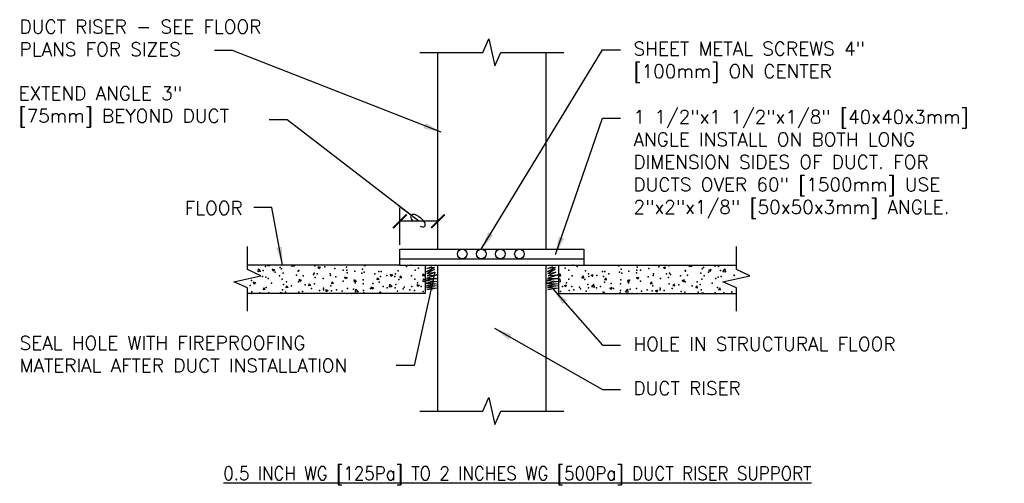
# Model space of a CAD drawing. Header units: inches. Extents: x 0.34 to 7.65, y 0.19 to 8.68.
# Tile 2 of 2: x 0.82 to 7.65, y 5.47 to 8.68. Entities that reach past the tile are written whole.
import ezdxf

# ---------------------------------------------------------------- set-up
doc = ezdxf.new("R2010")
doc.units = ezdxf.units.IN
doc.header["$MEASUREMENT"] = 0
doc.header["$PDSIZE"] = -1
doc.layers.get('Defpoints').update_dxf_attribs({"color": 2})
for name, color, linetype in [('M-DETL-DIMS', 2, 'Continuous'), ('M-DETL-HEVY', 5, 'Continuous'), ('M-DETL-MEDM', 4, 'Continuous'), ('M-DETL-PATT', 8, 'Continuous'), ('M-DETL-TEXT', 2, 'Continuous')]:
    doc.layers.add(name, color=color, linetype=linetype)
doc.styles.add('Romans', font='romans.shx')
doc.dimstyles.new('VA-Dims', dxfattribs={"dimtxt": 0.09375, "dimasz": 0.09375, "dimexe": 0.09375, "dimexo": 0.03125, "dimgap": 0.02, "dimtad": 1, "dimdec": 5, "dimzin": 0, "dimdsep": 46, "dimlunit": 4, "dimtxsty": 'Romans', "dimblk": 'ARCHTICK', "dimcen": 0.09375, "dimclrd": 256, "dimclre": 256, "dimclrt": 256, "dimadec": 0, "dimazin": 0, "dimtfac": 1, "dimtdec": 5, "dimtofl": 0, "dimtmove": 0, "dimatfit": 3, "dimfxl": 1, "dimfrac": 2, "dimtolj": 1, "dimtzin": 0, "dimlwd": -1, "dimlwe": -1, "dimarcsym": 0})
doc.dimstyles.new('VA-Lead', dxfattribs={"dimtxt": 0.09375, "dimasz": 0.125, "dimexe": 0.125, "dimexo": 0.03125, "dimgap": 0.02, "dimtad": 1, "dimdec": 5, "dimzin": 0, "dimdsep": 46, "dimlunit": 4, "dimtxsty": 'Romans', "dimcen": 0.125, "dimclrd": 256, "dimclre": 256, "dimclrt": 256, "dimadec": 0, "dimazin": 0, "dimtfac": 1, "dimtdec": 5, "dimtofl": 0, "dimtmove": 0, "dimatfit": 3, "dimfxl": 1, "dimfrac": 2, "dimtolj": 1, "dimtzin": 0, "dimlwd": -1, "dimlwe": -1, "dimarcsym": 0})
doc.dimstyles.new('VA-Loop', dxfattribs={"dimtxt": 0.09375, "dimasz": 0.18, "dimexe": 0.125, "dimexo": 0.0625, "dimgap": 0.09, "dimtad": 0, "dimtih": 1, "dimtoh": 1, "dimdec": 4, "dimzin": 0, "dimdsep": 46, "dimtxsty": 'Romans', "dimcen": 0.09, "dimclrd": 256, "dimclre": 256, "dimclrt": 256, "dimadec": 0, "dimazin": 0, "dimtfac": 1, "dimtdec": 4, "dimtofl": 0, "dimtmove": 0, "dimatfit": 3, "dimldrblk": 'dimloop1', "dimfxl": 1, "dimtolj": 1, "dimtzin": 0, "dimlwd": -1, "dimlwe": -1, "dimarcsym": 0})

# ---------------------------------------------------------------- blocks, each defined once
blk = doc.blocks.new('_ArchTick')
at = {"color": 0, "linetype": 'ByBlock', "const_width": 0.15}
blk.add_lwpolyline([(-0.5, -0.5), (0.5, 0.5)], dxfattribs=at)
blk = doc.blocks.new('*D4')
at = {"layer": 'Defpoints', "color": 0}
for p in [(3.4575, 7.2867), (3.4575, 7.0934), (3.7215, 7.0934)]:
    blk.add_point(p, dxfattribs=at)
at = {"layer": 'M-DETL-DIMS'}
for p, q in [((3.4575, 7.1247), (3.4575, 7.3804)), ((3.7215, 7.1247), (3.7215, 7.3804)), ((3.7215, 7.2867), (3.4575, 7.2867))]:
    blk.add_line(p, q, dxfattribs=at)
at = {"layer": 'M-DETL-DIMS', "xscale": 0.09375, "yscale": 0.09375, "zscale": 0.09375, "rotation": 180}
blk.add_blockref('_ArchTick', (3.4575, 7.2867), dxfattribs=at)
at = {"layer": 'M-DETL-DIMS', "xscale": 0.09375, "yscale": 0.09375, "zscale": 0.09375}
blk.add_blockref('_ArchTick', (3.7215, 7.2867), dxfattribs=at)
blk = doc.blocks.new('dimloop1')
blk.add_line((-0.383, 0), (-1, 0))
blk.add_lwpolyline([(0.15, -0.121, 0.038212), (0.207, -0.1, 0.102096), (0.278, -0.047, 0.184921), (0.296, 0, 0.184921), (0.278, 0.047, 0.102096), (0.207, 0.099, 0.060952), (0.115, 0.129, 0.047258), (-0.008, 0.14), (-0.078, 0.14, 0.047258), (-0.202, 0.129, 0.060952), (-0.294, 0.099, 0.102096), (-0.365, 0.047, 0.184921), (-0.383, 0, 0.184921), (-0.365, -0.047, 0.102096), (-0.294, -0.1, 0.060952), (-0.202, -0.129, 0.011023), (-0.173, -0.134, 0.047258)], format="xyb")

msp = doc.modelspace()

# ---------------------------------------------------------------- linework, layer by layer
at = {"layer": 'M-DETL-HEVY', "linetype": 'Continuous'}
for p, q in [((3.721492, 7.093444), (3.721492, 8.457444)), ((4.469492, 8.457444), (4.469492, 7.093444)), ((3.457492, 7.093444), (4.733492, 7.093444)), ((3.457492, 6.983444), (3.457492, 7.093444)), ((3.457492, 7.027444), (4.733492, 7.027444)), ((4.733492, 7.093444), (4.733492, 6.983444)), ((3.457492, 6.983444), (4.733492, 6.983444)), ((3.721492, 5.971444), (3.721492, 6.983444)), ((4.469492, 6.983444), (4.469492, 5.971444))]:
    msp.add_line(p, q, dxfattribs=at)
at = {"layer": 'M-DETL-MEDM', "linetype": 'Continuous'}
for p, q in [((3.457492, 6.983444), (2.401492, 6.983444)), ((3.633492, 6.983444), (3.633492, 6.785444)), ((4.557492, 6.983444), (4.557492, 6.785444)), ((4.733492, 6.983444), (5.789492, 6.983444)), ((3.633492, 6.785444), (2.401492, 6.785444)), ((4.557492, 6.785444), (5.789492, 6.785444))]:
    msp.add_line(p, q, dxfattribs=at)
for centre in [(3.890286, 7.060444), (4.022286, 7.060444), (4.154286, 7.060444), (4.286286, 7.060444)]:
    msp.add_circle(centre, 0.033, dxfattribs=at)
at = {"layer": 'M-DETL-MEDM', "color": 8, "linetype": 'Continuous'}
msp.add_point((2.42926, 6.877054), dxfattribs=at)
msp.add_point((2.42926, 6.877054), dxfattribs=at)
at = {"layer": 'M-DETL-PATT', "linetype": 'Continuous'}
for p, q in [((2.542649, 6.977664), (2.543715, 6.983444)), ((2.542649, 6.977664), (2.543715, 6.983444)), ((2.555806, 6.978815), (2.542656, 6.977664)), ((2.555806, 6.978815), (2.542656, 6.977664)), ((2.555806, 6.978815), (2.551921, 6.983444)), ((2.555806, 6.978815), (2.551921, 6.983444)), ((2.710219, 6.972801), (2.711457, 6.983444)), ((2.710219, 6.972801), (2.711457, 6.983444)), ((2.729792, 6.975838), (2.710226, 6.972803)), ((2.729792, 6.975838), (2.710226, 6.972803)), ((2.729792, 6.975838), (2.722494, 6.983444)), ((2.729792, 6.975838), (2.722494, 6.983444)), ((2.896375, 6.958346), (2.891915, 6.97164)), ((2.896375, 6.958346), (2.891915, 6.97164)), ((2.907326, 6.965728), (2.891922, 6.971641)), ((2.907326, 6.965728), (2.891922, 6.971641)), ((2.907326, 6.965728), (2.896382, 6.958346)), ((2.907326, 6.965728), (2.896382, 6.958346)), ((3.212544, 6.975965), (3.210034, 6.983444)), ((3.212544, 6.975965), (3.210034, 6.983444)), ((3.223494, 6.983347), (3.212551, 6.975966)), ((3.223494, 6.983347), (3.212551, 6.975966)), ((3.223494, 6.983347), (3.223241, 6.983444)), ((3.223494, 6.983347), (3.223241, 6.983444)), ((3.642021, 6.938578), (3.698739, 6.967245)), ((3.642021, 6.938578), (3.698739, 6.967245)), ((3.64457, 6.960237), (3.67962, 6.974252)), ((3.64457, 6.960237), (3.67962, 6.974252)), ((3.698739, 6.967245), (3.64457, 6.960237)), ((3.698739, 6.967245), (3.64457, 6.960237)), ((4.48025, 6.938578), (4.536967, 6.967245)), ((4.48025, 6.938578), (4.536967, 6.967245)), ((4.482799, 6.960237), (4.517849, 6.974252)), ((4.482799, 6.960237), (4.517849, 6.974252)), ((4.536967, 6.967245), (4.482799, 6.960237)), ((4.536967, 6.967245), (4.482799, 6.960237)), ((4.967489, 6.983347), (4.967742, 6.983444)), ((4.967489, 6.983347), (4.967742, 6.983444)), ((4.967489, 6.983347), (4.978433, 6.975966)), ((4.967489, 6.983347), (4.978433, 6.975966)), ((4.97844, 6.975965), (4.980949, 6.983444)), ((4.97844, 6.975965), (4.980949, 6.983444)), ((5.283658, 6.965728), (5.299062, 6.971641)), ((5.283658, 6.965728), (5.299062, 6.971641)), ((5.283658, 6.965728), (5.294601, 6.958346)), ((5.283658, 6.965728), (5.294601, 6.958346)), ((5.294608, 6.958346), (5.299069, 6.97164)), ((5.294608, 6.958346), (5.299069, 6.97164)), ((5.461191, 6.975838), (5.46849, 6.983444)), ((5.461191, 6.975838), (5.46849, 6.983444)), ((5.461191, 6.975838), (5.480758, 6.972803)), ((5.461191, 6.975838), (5.480758, 6.972803)), ((5.480765, 6.972801), (5.479527, 6.983444)), ((5.480765, 6.972801), (5.479527, 6.983444)), ((5.635178, 6.978815), (5.639062, 6.983444)), ((5.635178, 6.978815), (5.639062, 6.983444)), ((5.635178, 6.978815), (5.648328, 6.977664)), ((5.635178, 6.978815), (5.648328, 6.977664)), ((5.648335, 6.977664), (5.647268, 6.983444)), ((5.648335, 6.977664), (5.647268, 6.983444)), ((2.475426, 6.936387), (2.477856, 6.95728)), ((2.475426, 6.936387), (2.477856, 6.95728)), ((2.494999, 6.939423), (2.475433, 6.936389)), ((2.494999, 6.939423), (2.475433, 6.936389)), ((2.494999, 6.939423), (2.477863, 6.957282)), ((2.494999, 6.939423), (2.477863, 6.957282)), ((2.580207, 6.940726), (2.575746, 6.954021)), ((2.580207, 6.940726), (2.575746, 6.954021)), ((2.591157, 6.948108), (2.575753, 6.954021)), ((2.591157, 6.948108), (2.575753, 6.954021)), ((2.591157, 6.948108), (2.580214, 6.940727)), ((2.591157, 6.948108), (2.580214, 6.940727)), ((3.081224, 6.887389), (3.076764, 6.900683)), ((3.081224, 6.887389), (3.076764, 6.900683)), ((3.092175, 6.894771), (3.076771, 6.900684)), ((3.092175, 6.894771), (3.076771, 6.900684)), ((3.092175, 6.894771), (3.081231, 6.887389)), ((3.092175, 6.894771), (3.081231, 6.887389)), ((3.30111, 6.881209), (3.303654, 6.895)), ((3.30111, 6.881209), (3.303654, 6.895)), ((3.314267, 6.88236), (3.303661, 6.895)), ((3.314267, 6.88236), (3.303661, 6.895)), ((3.397393, 6.905009), (3.392932, 6.918303)), ((3.397393, 6.905009), (3.392932, 6.918303)), ((3.408343, 6.91239), (3.392939, 6.918303)), ((3.408343, 6.91239), (3.392939, 6.918303)), ((3.408343, 6.91239), (3.3974, 6.905009)), ((3.408343, 6.91239), (3.3974, 6.905009)), ((3.458907, 6.895015), (3.461451, 6.908805)), ((3.458907, 6.895015), (3.461451, 6.908805)), ((3.472064, 6.896165), (3.458914, 6.895015)), ((3.472064, 6.896165), (3.458914, 6.895015)), ((3.472064, 6.896165), (3.461458, 6.908805)), ((3.472064, 6.896165), (3.461458, 6.908805)), ((3.616704, 6.908821), (3.619248, 6.922611)), ((3.616704, 6.908821), (3.619248, 6.922611)), ((3.629861, 6.909971), (3.616711, 6.908821)), ((3.629861, 6.909971), (3.616711, 6.908821)), ((3.629861, 6.909971), (3.619255, 6.922611)), ((3.629861, 6.909971), (3.619255, 6.922611)), ((3.71467, 6.891438), (3.63756, 6.876786)), ((3.71467, 6.891438), (3.63756, 6.876786)), ((3.642021, 6.938578), (3.696827, 6.951956)), ((3.642021, 6.938578), (3.696827, 6.951956)), ((3.713396, 6.916919), (3.642021, 6.890801)), ((3.713396, 6.916919), (3.642021, 6.890801)), ((3.642021, 6.890801), (3.71467, 6.891438)), ((3.642021, 6.890801), (3.71467, 6.891438)), ((3.696827, 6.951956), (3.645845, 6.925838)), ((3.696827, 6.951956), (3.645845, 6.925838)), ((3.645845, 6.925838), (3.700013, 6.934119)), ((3.645845, 6.925838), (3.700013, 6.934119)), ((3.700013, 6.934119), (3.647757, 6.909912)), ((3.700013, 6.934119), (3.647757, 6.909912)), ((3.647757, 6.909912), (3.713396, 6.916919)), ((3.647757, 6.909912), (3.713396, 6.916919)), ((4.552899, 6.891438), (4.475789, 6.876786)), ((4.552899, 6.891438), (4.475789, 6.876786)), ((4.48025, 6.938578), (4.535055, 6.951956)), ((4.48025, 6.938578), (4.535055, 6.951956)), ((4.551624, 6.916919), (4.48025, 6.890801)), ((4.551624, 6.916919), (4.48025, 6.890801)), ((4.48025, 6.890801), (4.552899, 6.891438)), ((4.48025, 6.890801), (4.552899, 6.891438)), ((4.535055, 6.951956), (4.484074, 6.925838)), ((4.535055, 6.951956), (4.484074, 6.925838)), ((4.484074, 6.925838), (4.538242, 6.934119)), ((4.484074, 6.925838), (4.538242, 6.934119)), ((4.538242, 6.934119), (4.485985, 6.909912)), ((4.538242, 6.934119), (4.485985, 6.909912)), ((4.485985, 6.909912), (4.551624, 6.916919)), ((4.485985, 6.909912), (4.551624, 6.916919)), ((4.561122, 6.909971), (4.571728, 6.922611)), ((4.561122, 6.909971), (4.571728, 6.922611)), ((4.561122, 6.909971), (4.574272, 6.908821)), ((4.561122, 6.909971), (4.574272, 6.908821)), ((4.574279, 6.908821), (4.571735, 6.922611)), ((4.574279, 6.908821), (4.571735, 6.922611)), ((4.71892, 6.896165), (4.729526, 6.908805)), ((4.71892, 6.896165), (4.729526, 6.908805)), ((4.71892, 6.896165), (4.732069, 6.895015)), ((4.71892, 6.896165), (4.732069, 6.895015)), ((4.732076, 6.895015), (4.729533, 6.908805)), ((4.732076, 6.895015), (4.729533, 6.908805)), ((4.78264, 6.91239), (4.798044, 6.918303)), ((4.78264, 6.91239), (4.798044, 6.918303)), ((4.78264, 6.91239), (4.793584, 6.905009)), ((4.78264, 6.91239), (4.793584, 6.905009)), ((4.793591, 6.905009), (4.798051, 6.918303)), ((4.793591, 6.905009), (4.798051, 6.918303)), ((4.876717, 6.88236), (4.887323, 6.895)), ((4.876717, 6.88236), (4.887323, 6.895)), ((4.889874, 6.881209), (4.88733, 6.895)), ((4.889874, 6.881209), (4.88733, 6.895)), ((5.098809, 6.894771), (5.114213, 6.900684)), ((5.098809, 6.894771), (5.114213, 6.900684)), ((5.098809, 6.894771), (5.109752, 6.887389)), ((5.098809, 6.894771), (5.109752, 6.887389)), ((5.109759, 6.887389), (5.11422, 6.900683)), ((5.109759, 6.887389), (5.11422, 6.900683)), ((5.599826, 6.948108), (5.61523, 6.954021)), ((5.599826, 6.948108), (5.61523, 6.954021)), ((5.599826, 6.948108), (5.61077, 6.940727)), ((5.599826, 6.948108), (5.61077, 6.940727)), ((5.610777, 6.940726), (5.615237, 6.954021)), ((5.610777, 6.940726), (5.615237, 6.954021)), ((5.695985, 6.939423), (5.71312, 6.957282)), ((5.695985, 6.939423), (5.71312, 6.957282)), ((5.695985, 6.939423), (5.715551, 6.936389)), ((5.695985, 6.939423), (5.715551, 6.936389)), ((5.715558, 6.936387), (5.713127, 6.95728)), ((5.715558, 6.936387), (5.713127, 6.95728)), ((2.448887, 6.85215), (2.444427, 6.865444)), ((2.448887, 6.85215), (2.444427, 6.865444)), ((2.459838, 6.859532), (2.444434, 6.865445)), ((2.459838, 6.859532), (2.444434, 6.865445)), ((2.459838, 6.859532), (2.448894, 6.852151)), ((2.459838, 6.859532), (2.448894, 6.852151)), ((2.512124, 6.812181), (2.514668, 6.825972)), ((2.512124, 6.812181), (2.514668, 6.825972)), ((2.52528, 6.813333), (2.514674, 6.825972)), ((2.52528, 6.813333), (2.514674, 6.825972)), ((2.669921, 6.825987), (2.672465, 6.839777)), ((2.669921, 6.825987), (2.672465, 6.839777)), ((2.683078, 6.827138), (2.669928, 6.825988)), ((2.683078, 6.827138), (2.669928, 6.825988)), ((2.683078, 6.827138), (2.672472, 6.839778)), ((2.683078, 6.827138), (2.672472, 6.839778)), ((2.765056, 6.86977), (2.760595, 6.883064)), ((2.765056, 6.86977), (2.760595, 6.883064)), ((2.776006, 6.877152), (2.760602, 6.883065)), ((2.776006, 6.877152), (2.760602, 6.883065)), ((2.776006, 6.877152), (2.765063, 6.86977)), ((2.776006, 6.877152), (2.765063, 6.86977)), ((2.827718, 6.839793), (2.830262, 6.853583)), ((2.827718, 6.839793), (2.830262, 6.853583)), ((2.840875, 6.840944), (2.827725, 6.839793)), ((2.840875, 6.840944), (2.827725, 6.839793)), ((2.840875, 6.840944), (2.830269, 6.853583)), ((2.840875, 6.840944), (2.830269, 6.853583)), ((2.985515, 6.853598), (2.988059, 6.867388)), ((2.985515, 6.853598), (2.988059, 6.867388)), ((2.998672, 6.854749), (2.985522, 6.853599)), ((2.998672, 6.854749), (2.985522, 6.853599)), ((2.998672, 6.854749), (2.988066, 6.867389)), ((2.998672, 6.854749), (2.988066, 6.867389)), ((3.143313, 6.867404), (3.145856, 6.881194)), ((3.143313, 6.867404), (3.145856, 6.881194)), ((3.156469, 6.868555), (3.14332, 6.867404)), ((3.156469, 6.868555), (3.14332, 6.867404)), ((3.156469, 6.868555), (3.145863, 6.881194)), ((3.156469, 6.868555), (3.145863, 6.881194)), ((3.266073, 6.816432), (3.261613, 6.829727)), ((3.266073, 6.816432), (3.261613, 6.829727)), ((3.277024, 6.823814), (3.26162, 6.829727)), ((3.277024, 6.823814), (3.26162, 6.829727)), ((3.277024, 6.823814), (3.26608, 6.816433)), ((3.277024, 6.823814), (3.26608, 6.816433)), ((3.314267, 6.88236), (3.301117, 6.88121)), ((3.314267, 6.88236), (3.301117, 6.88121)), ((3.385431, 6.831324), (3.387861, 6.852217)), ((3.385431, 6.831324), (3.387861, 6.852217)), ((3.405004, 6.83436), (3.385438, 6.831325)), ((3.405004, 6.83436), (3.385438, 6.831325)), ((3.405004, 6.83436), (3.387868, 6.852219)), ((3.405004, 6.83436), (3.387868, 6.852219)), ((3.582242, 6.834052), (3.577781, 6.847346)), ((3.582242, 6.834052), (3.577781, 6.847346)), ((3.593192, 6.841433), (3.577788, 6.847346)), ((3.593192, 6.841433), (3.577788, 6.847346)), ((3.593192, 6.841433), (3.582249, 6.834052)), ((3.593192, 6.841433), (3.582249, 6.834052)), ((3.620224, 6.867738), (3.622654, 6.888632)), ((3.620224, 6.867738), (3.622654, 6.888632)), ((3.633492, 6.869796), (3.620231, 6.86774)), ((3.633492, 6.869796), (3.620231, 6.86774)), ((3.633492, 6.877345), (3.622661, 6.888633)), ((3.633492, 6.877345), (3.622661, 6.888633)), ((3.63756, 6.876786), (3.719263, 6.869796)), ((3.63756, 6.876786), (3.719263, 6.869796)), ((3.719263, 6.869796), (3.638198, 6.858949)), ((3.719263, 6.869796), (3.638198, 6.858949)), ((3.638198, 6.858949), (3.712121, 6.853216)), ((3.638198, 6.858949), (3.712121, 6.853216)), ((3.712121, 6.853216), (3.642021, 6.841113)), ((3.712121, 6.853216), (3.642021, 6.841113)), ((3.642021, 6.841113), (3.712759, 6.838564)), ((3.642021, 6.841113), (3.712759, 6.838564)), ((3.712759, 6.838564), (3.642021, 6.827735)), ((3.712759, 6.838564), (3.642021, 6.827735)), ((3.642021, 6.827735), (3.715945, 6.823913)), ((3.642021, 6.827735), (3.715945, 6.823913)), ((3.715945, 6.823913), (3.643933, 6.812446)), ((3.715945, 6.823913), (3.643933, 6.812446)), ((4.475789, 6.876786), (4.557492, 6.869796)), ((4.475789, 6.876786), (4.557492, 6.869796)), ((4.557492, 6.869796), (4.476426, 6.858949)), ((4.557492, 6.869796), (4.476426, 6.858949)), ((4.476426, 6.858949), (4.55035, 6.853216)), ((4.476426, 6.858949), (4.55035, 6.853216)), ((4.55035, 6.853216), (4.48025, 6.841113)), ((4.55035, 6.853216), (4.48025, 6.841113)), ((4.48025, 6.841113), (4.550987, 6.838564)), ((4.48025, 6.841113), (4.550987, 6.838564)), ((4.550987, 6.838564), (4.48025, 6.827735)), ((4.550987, 6.838564), (4.48025, 6.827735)), ((4.48025, 6.827735), (4.554174, 6.823913)), ((4.48025, 6.827735), (4.554174, 6.823913)), ((4.554174, 6.823913), (4.482162, 6.812446)), ((4.554174, 6.823913), (4.482162, 6.812446)), ((4.557492, 6.877345), (4.568322, 6.888633)), ((4.557492, 6.877345), (4.568322, 6.888633)), ((4.557492, 6.869796), (4.570753, 6.86774)), ((4.557492, 6.869796), (4.570753, 6.86774)), ((4.57076, 6.867738), (4.568329, 6.888632)), ((4.57076, 6.867738), (4.568329, 6.888632)), ((4.597791, 6.841433), (4.613196, 6.847346)), ((4.597791, 6.841433), (4.613196, 6.847346)), ((4.597791, 6.841433), (4.608735, 6.834052)), ((4.597791, 6.841433), (4.608735, 6.834052)), ((4.608742, 6.834052), (4.613202, 6.847346)), ((4.608742, 6.834052), (4.613202, 6.847346)), ((4.78598, 6.83436), (4.803115, 6.852219)), ((4.78598, 6.83436), (4.803115, 6.852219)), ((4.78598, 6.83436), (4.805546, 6.831325)), ((4.78598, 6.83436), (4.805546, 6.831325)), ((4.805553, 6.831324), (4.803122, 6.852217)), ((4.805553, 6.831324), (4.803122, 6.852217)), ((4.876717, 6.88236), (4.889867, 6.88121)), ((4.876717, 6.88236), (4.889867, 6.88121)), ((4.91396, 6.823814), (4.929364, 6.829727)), ((4.91396, 6.823814), (4.929364, 6.829727)), ((4.91396, 6.823814), (4.924903, 6.816433)), ((4.91396, 6.823814), (4.924903, 6.816433)), ((4.92491, 6.816432), (4.929371, 6.829727)), ((4.92491, 6.816432), (4.929371, 6.829727)), ((5.034514, 6.868555), (5.04512, 6.881194)), ((5.034514, 6.868555), (5.04512, 6.881194)), ((5.034514, 6.868555), (5.047664, 6.867404)), ((5.034514, 6.868555), (5.047664, 6.867404)), ((5.047671, 6.867404), (5.045127, 6.881194)), ((5.047671, 6.867404), (5.045127, 6.881194)), ((5.192311, 6.854749), (5.202917, 6.867389)), ((5.192311, 6.854749), (5.202917, 6.867389)), ((5.192311, 6.854749), (5.205461, 6.853599)), ((5.192311, 6.854749), (5.205461, 6.853599)), ((5.205468, 6.853598), (5.202924, 6.867388)), ((5.205468, 6.853598), (5.202924, 6.867388)), ((5.350109, 6.840944), (5.360715, 6.853583)), ((5.350109, 6.840944), (5.360715, 6.853583)), ((5.350109, 6.840944), (5.363258, 6.839793)), ((5.350109, 6.840944), (5.363258, 6.839793)), ((5.363265, 6.839793), (5.360721, 6.853583)), ((5.363265, 6.839793), (5.360721, 6.853583)), ((5.414977, 6.877152), (5.430381, 6.883065)), ((5.414977, 6.877152), (5.430381, 6.883065)), ((5.414977, 6.877152), (5.425921, 6.86977)), ((5.414977, 6.877152), (5.425921, 6.86977)), ((5.425928, 6.86977), (5.430388, 6.883064)), ((5.425928, 6.86977), (5.430388, 6.883064)), ((5.507906, 6.827138), (5.518512, 6.839778)), ((5.507906, 6.827138), (5.518512, 6.839778)), ((5.507906, 6.827138), (5.521056, 6.825988)), ((5.507906, 6.827138), (5.521056, 6.825988)), ((5.521063, 6.825987), (5.518519, 6.839777)), ((5.521063, 6.825987), (5.518519, 6.839777)), ((5.665703, 6.813333), (5.676309, 6.825972)), ((5.665703, 6.813333), (5.676309, 6.825972)), ((5.67886, 6.812181), (5.676316, 6.825972)), ((5.67886, 6.812181), (5.676316, 6.825972)), ((2.52528, 6.813333), (2.512131, 6.812182)), ((2.52528, 6.813333), (2.512131, 6.812182)), ((2.63231, 6.785444), (2.629276, 6.794488)), ((2.63231, 6.785444), (2.629276, 6.794488)), ((2.644687, 6.788575), (2.629282, 6.794488)), ((2.644687, 6.788575), (2.629282, 6.794488)), ((2.644687, 6.788575), (2.640044, 6.785444)), ((2.644687, 6.788575), (2.640044, 6.785444)), ((2.949905, 6.798813), (2.945444, 6.812107)), ((2.949905, 6.798813), (2.945444, 6.812107)), ((2.960855, 6.806195), (2.945451, 6.812108)), ((2.960855, 6.806195), (2.945451, 6.812108)), ((2.960855, 6.806195), (2.949912, 6.798813)), ((2.960855, 6.806195), (2.949912, 6.798813)), ((3.150638, 6.79491), (3.153068, 6.815803)), ((3.150638, 6.79491), (3.153068, 6.815803)), ((3.170211, 6.797946), (3.150645, 6.794911)), ((3.170211, 6.797946), (3.150645, 6.794911)), ((3.170211, 6.797946), (3.153075, 6.815805)), ((3.170211, 6.797946), (3.153075, 6.815805)), ((5.020773, 6.797946), (5.037908, 6.815805)), ((5.020773, 6.797946), (5.037908, 6.815805)), ((5.020773, 6.797946), (5.040339, 6.794911)), ((5.020773, 6.797946), (5.040339, 6.794911)), ((5.040346, 6.79491), (5.037915, 6.815803)), ((5.040346, 6.79491), (5.037915, 6.815803)), ((5.230128, 6.806195), (5.245532, 6.812108)), ((5.230128, 6.806195), (5.245532, 6.812108)), ((5.230128, 6.806195), (5.241072, 6.798813)), ((5.230128, 6.806195), (5.241072, 6.798813)), ((5.241079, 6.798813), (5.245539, 6.812107)), ((5.241079, 6.798813), (5.245539, 6.812107)), ((5.546297, 6.788575), (5.561701, 6.794488)), ((5.546297, 6.788575), (5.561701, 6.794488)), ((5.546297, 6.788575), (5.550939, 6.785444)), ((5.546297, 6.788575), (5.550939, 6.785444)), ((5.558673, 6.785444), (5.561708, 6.794488)), ((5.558673, 6.785444), (5.561708, 6.794488)), ((5.665703, 6.813333), (5.678853, 6.812182)), ((5.665703, 6.813333), (5.678853, 6.812182))]:
    msp.add_line(p, q, dxfattribs=at)
for p in [(2.525883, 6.97351), (2.525883, 6.97351), (2.628422, 6.967049), (2.628422, 6.967049), (2.868183, 6.977571), (2.868183, 6.977571), (2.937739, 6.971307), (2.937739, 6.971307), (3.007124, 6.959279), (3.007124, 6.959279), (3.088773, 6.968693), (3.088773, 6.968693), (3.503922, 6.973026), (3.503922, 6.973026), (3.535566, 6.981776), (3.535566, 6.981776), (3.587243, 6.962056), (3.587243, 6.962056), (4.60374, 6.962056), (4.60374, 6.962056), (4.655417, 6.981776), (4.655417, 6.981776), (4.687061, 6.973026), (4.687061, 6.973026), (5.10221, 6.968693), (5.10221, 6.968693), (5.18386, 6.959279), (5.18386, 6.959279), (5.253245, 6.971307), (5.253245, 6.971307), (5.322801, 6.977571), (5.322801, 6.977571), (5.562562, 6.967049), (5.562562, 6.967049), (5.665101, 6.97351), (5.665101, 6.97351), (2.50615, 6.903791), (2.50615, 6.903791), (2.510325, 6.945533), (2.510325, 6.945533), (2.528558, 6.900274), (2.528558, 6.900274), (2.593646, 6.934564), (2.593646, 6.934564), (2.623591, 6.908753), (2.623591, 6.908753), (2.638839, 6.95802), (2.638839, 6.95802), (2.648721, 6.927313), (2.648721, 6.927313), (2.741032, 6.913716), (2.741032, 6.913716), (2.753104, 6.941525), (2.753104, 6.941525), (2.756722, 6.945026), (2.756722, 6.945026), (2.787662, 6.909021), (2.787662, 6.909021), (2.858473, 6.918678), (2.858473, 6.918678), (2.864227, 6.927441), (2.864227, 6.927441), (2.870983, 6.898052), (2.870983, 6.898052), (2.885023, 6.923002), (2.885023, 6.923002), (2.975914, 6.92364), (2.975914, 6.92364), (2.977183, 6.911951), (2.977183, 6.911951), (3.013324, 6.900979), (3.013324, 6.900979), (3.06604, 6.949284), (3.06604, 6.949284), (3.090445, 6.94831), (3.090445, 6.94831), (3.091448, 6.895456), (3.091448, 6.895456), (3.093355, 6.928602), (3.093355, 6.928602), (3.14552, 6.941059), (3.14552, 6.941059), (3.194341, 6.927261), (3.194341, 6.927261), (3.199897, 6.954609), (3.199897, 6.954609), (3.210796, 6.933564), (3.210796, 6.933564), (3.284461, 6.922767), (3.284461, 6.922767), (3.312853, 6.939118), (3.312853, 6.939118), (3.322642, 6.905238), (3.322642, 6.905238), (3.328237, 6.938526), (3.328237, 6.938526), (3.367782, 6.911798), (3.367782, 6.911798), (3.422856, 6.904547), (3.422856, 6.904547), (3.427118, 6.922623), (3.427118, 6.922623), (3.445678, 6.943488), (3.445678, 6.943488), (3.538241, 6.908539), (3.538241, 6.908539), (3.563118, 6.94845), (3.563118, 6.94845), (4.627865, 6.94845), (4.627865, 6.94845), (4.652742, 6.908539), (4.652742, 6.908539), (4.745306, 6.943488), (4.745306, 6.943488), (4.763866, 6.922623), (4.763866, 6.922623), (4.768127, 6.904547), (4.768127, 6.904547), (4.823202, 6.911798), (4.823202, 6.911798), (4.862747, 6.938526), (4.862747, 6.938526), (4.868342, 6.905238), (4.868342, 6.905238), (4.878131, 6.939118), (4.878131, 6.939118), (4.906523, 6.922767), (4.906523, 6.922767), (4.980188, 6.933564), (4.980188, 6.933564), (4.991087, 6.954609), (4.991087, 6.954609), (4.996643, 6.927261), (4.996643, 6.927261), (5.045464, 6.941059), (5.045464, 6.941059), (5.097629, 6.928602), (5.097629, 6.928602), (5.099535, 6.895456), (5.099535, 6.895456), (5.100539, 6.94831), (5.100539, 6.94831), (5.124944, 6.949284), (5.124944, 6.949284), (5.177659, 6.900979), (5.177659, 6.900979), (5.2138, 6.911951), (5.2138, 6.911951), (5.21507, 6.92364), (5.21507, 6.92364), (5.30596, 6.923002), (5.30596, 6.923002), (5.32, 6.898052), (5.32, 6.898052), (5.326756, 6.927441), (5.326756, 6.927441), (5.332511, 6.918678), (5.332511, 6.918678), (5.403321, 6.909021), (5.403321, 6.909021), (5.434261, 6.945026), (5.434261, 6.945026), (5.43788, 6.941525), (5.43788, 6.941525), (5.449952, 6.913716), (5.449952, 6.913716), (5.542262, 6.927313), (5.542262, 6.927313), (5.552145, 6.95802), (5.552145, 6.95802), (5.567392, 6.908753), (5.567392, 6.908753), (5.597337, 6.934564), (5.597337, 6.934564), (5.662426, 6.900274), (5.662426, 6.900274), (5.680658, 6.945533), (5.680658, 6.945533), (5.684833, 6.903791), (5.684833, 6.903791), (5.773549, 6.914358), (5.773549, 6.914358), (5.774883, 6.912081), (5.774883, 6.912081), (2.420109, 6.841121), (2.420109, 6.841121), (2.531233, 6.827037), (2.531233, 6.827037), (2.544401, 6.890058), (2.544401, 6.890058), (2.568201, 6.858762), (2.568201, 6.858762), (2.641514, 6.884783), (2.641514, 6.884783), (2.651522, 6.847793), (2.651522, 6.847793), (2.672702, 6.868035), (2.672702, 6.868035), (2.706596, 6.840542), (2.706596, 6.840542), (2.755779, 6.868288), (2.755779, 6.868288), (2.801003, 6.846012), (2.801003, 6.846012), (2.866902, 6.854204), (2.866902, 6.854204), (2.926058, 6.890801), (2.926058, 6.890801), (2.929304, 6.823989), (2.929304, 6.823989), (2.979858, 6.838714), (2.979858, 6.838714), (3.064999, 6.872509), (3.064999, 6.872509), (3.141625, 6.878956), (3.141625, 6.878956), (3.14832, 6.861539), (3.14832, 6.861539), (3.202572, 6.881372), (3.202572, 6.881372), (3.203395, 6.854289), (3.203395, 6.854289), (3.269926, 6.856933), (3.269926, 6.856933), (3.315528, 6.865882), (3.315528, 6.865882), (3.342336, 6.835997), (3.342336, 6.835997), (3.371078, 6.826107), (3.371078, 6.826107), (3.398227, 6.83491), (3.398227, 6.83491), (3.425657, 6.825027), (3.425657, 6.825027), (3.429793, 6.849387), (3.429793, 6.849387), (3.450942, 6.883215), (3.450942, 6.883215), (3.488519, 6.831069), (3.488519, 6.831069), (3.540916, 6.835303), (3.540916, 6.835303), (3.561798, 6.886255), (3.561798, 6.886255), (3.579244, 6.861192), (3.579244, 6.861192), (3.60596, 6.836031), (3.60596, 6.836031), (4.585023, 6.836031), (4.585023, 6.836031), (4.61174, 6.861192), (4.61174, 6.861192), (4.629186, 6.886255), (4.629186, 6.886255), (4.650067, 6.835303), (4.650067, 6.835303), (4.702464, 6.831069), (4.702464, 6.831069), (4.740041, 6.883215), (4.740041, 6.883215), (4.76119, 6.849387), (4.76119, 6.849387), (4.765327, 6.825027), (4.765327, 6.825027), (4.792756, 6.83491), (4.792756, 6.83491), (4.819905, 6.826107), (4.819905, 6.826107), (4.848648, 6.835997), (4.848648, 6.835997), (4.875456, 6.865882), (4.875456, 6.865882), (4.921057, 6.856933), (4.921057, 6.856933), (4.987589, 6.854289), (4.987589, 6.854289), (4.988412, 6.881372), (4.988412, 6.881372), (5.042663, 6.861539), (5.042663, 6.861539), (5.049358, 6.878956), (5.049358, 6.878956), (5.125984, 6.872509), (5.125984, 6.872509), (5.211125, 6.838714), (5.211125, 6.838714), (5.261679, 6.823989), (5.261679, 6.823989), (5.264925, 6.890801), (5.264925, 6.890801), (5.324081, 6.854204), (5.324081, 6.854204), (5.38998, 6.846012), (5.38998, 6.846012), (5.435205, 6.868288), (5.435205, 6.868288), (5.484387, 6.840542), (5.484387, 6.840542), (5.518281, 6.868035), (5.518281, 6.868035), (5.539462, 6.847793), (5.539462, 6.847793), (5.54947, 6.884783), (5.54947, 6.884783), (5.622783, 6.858762), (5.622783, 6.858762), (5.646582, 6.890058), (5.646582, 6.890058), (5.659751, 6.827037), (5.659751, 6.827037), (2.431551, 6.78641), (2.431551, 6.78641), (2.43206, 6.797535), (2.43206, 6.797535), (2.487135, 6.790284), (2.487135, 6.790284), (2.548992, 6.791372), (2.548992, 6.791372), (2.644189, 6.811547), (2.644189, 6.811547), (2.666433, 6.796334), (2.666433, 6.796334), (2.758454, 6.795052), (2.758454, 6.795052), (2.783874, 6.801297), (2.783874, 6.801297), (2.845538, 6.82225), (2.845538, 6.82225), (2.901314, 6.806259), (2.901314, 6.806259), (2.928859, 6.811281), (2.928859, 6.811281), (2.983933, 6.80403), (2.983933, 6.80403), (3.018755, 6.811221), (3.018755, 6.811221), (3.057605, 6.801966), (3.057605, 6.801966), (3.08981, 6.786631), (3.08981, 6.786631), (3.094124, 6.822219), (3.094124, 6.822219), (3.122874, 6.785738), (3.122874, 6.785738), (3.136196, 6.816183), (3.136196, 6.816183), (3.205247, 6.808135), (3.205247, 6.808135), (3.207251, 6.791593), (3.207251, 6.791593), (3.253637, 6.821145), (3.253637, 6.821145), (3.318203, 6.792645), (3.318203, 6.792645), (3.324692, 6.796555), (3.324692, 6.796555), (3.442133, 6.801517), (3.442133, 6.801517), (3.480732, 6.817777), (3.480732, 6.817777), (3.526528, 6.812887), (3.526528, 6.812887), (3.559574, 6.806479), (3.559574, 6.806479), (3.619673, 6.799485), (3.619673, 6.799485), (4.571311, 6.799485), (4.571311, 6.799485), (4.63141, 6.806479), (4.63141, 6.806479), (4.664455, 6.812887), (4.664455, 6.812887), (4.710252, 6.817777), (4.710252, 6.817777), (4.748851, 6.801517), (4.748851, 6.801517), (4.866292, 6.796555), (4.866292, 6.796555), (4.87278, 6.792645), (4.87278, 6.792645), (4.937346, 6.821145), (4.937346, 6.821145), (4.983733, 6.791593), (4.983733, 6.791593), (4.985737, 6.808135), (4.985737, 6.808135), (5.054787, 6.816183), (5.054787, 6.816183), (5.068109, 6.785738), (5.068109, 6.785738), (5.09686, 6.822219), (5.09686, 6.822219), (5.101174, 6.786631), (5.101174, 6.786631), (5.133378, 6.801966), (5.133378, 6.801966), (5.172228, 6.811221), (5.172228, 6.811221), (5.20705, 6.80403), (5.20705, 6.80403), (5.262125, 6.811281), (5.262125, 6.811281), (5.289669, 6.806259), (5.289669, 6.806259), (5.345446, 6.82225), (5.345446, 6.82225), (5.40711, 6.801297), (5.40711, 6.801297), (5.432529, 6.795052), (5.432529, 6.795052), (5.524551, 6.796334), (5.524551, 6.796334), (5.546794, 6.811547), (5.546794, 6.811547), (5.641992, 6.791372), (5.641992, 6.791372), (5.703849, 6.790284), (5.703849, 6.790284), (5.758923, 6.797535), (5.758923, 6.797535), (5.759433, 6.78641), (5.759433, 6.78641)]:
    msp.add_point(p, dxfattribs=at)
at = {"layer": 'M-DETL-TEXT'}
for points in [[(3.596492, 8.457444), (4.0325, 8.457444), (4.074494, 8.551145), (4.116489, 8.363743), (4.158484, 8.457444), (4.594492, 8.457444)], [(2.401492, 6.664929), (2.401492, 6.825936), (2.307791, 6.867931), (2.495193, 6.909926), (2.401492, 6.951921), (2.401492, 7.112929)], [(5.789492, 6.664929), (5.789492, 6.825936), (5.695791, 6.867931), (5.883193, 6.909926), (5.789492, 6.951921), (5.789492, 7.112929)], [(3.596492, 5.971444), (4.0325, 5.971444), (4.074494, 6.065145), (4.116489, 5.877743), (4.158484, 5.971444), (4.594492, 5.971444)]]:
    msp.add_lwpolyline(points, dxfattribs=at)

# ---------------------------------------------------------------- texts
at = {"layer": 'M-DETL-TEXT', "char_height": 0.09375, "style": 'Romans'}
for s, insert, width, attachment_point in [('DUCT RISER - SEE FLOOR PLANS FOR SIZES', (0.822652, 8.682241), 2.28214286, 1), ('SHEET METAL SCREWS 4" [100mm] ON CENTER', (5.076604, 8.529877), 2.28214286, 1), ('EXTEND ANGLE 3" [75mm] BEYOND DUCT', (0.815356, 8.220673), 1.7773002, 1), ('1 1/2"x1 1/2"x1/8" [40x40x3mm] ANGLE INSTALL ON BOTH LONG DIMENSION SIDES OF DUCT. FOR DUCTS OVER 60" [1500mm] USE 2"x2"x1/8" [50x50x3mm] ANGLE.', (5.076604, 8.05728), 2.70800907, 1), ('FLOOR', (1.967199, 7.425278), 2.28214286, 1), ('SEAL HOLE WITH FIREPROOFING MATERIAL AFTER DUCT INSTALLATION', (0.823121, 6.490605), 2.60526146, 1), ('HOLE IN STRUCTURAL FLOOR', (5.076604, 6.483289), 2.28214286, 1), ('DUCT RISER', (5.076604, 6.176952), 1.07423071, 1), ('{\\W0.9;\\L0.5 INCH WG [125Pa] TO 2 INCHES WG [500Pa] DUCT RISER SUPPORT}', (4.27244, 5.586661), 4.83878916, 2)]:
    msp.add_mtext(s, dxfattribs=dict(at, insert=insert, width=width, attachment_point=attachment_point))

# ---------------------------------------------------------------- dimensions: what is measured, and where the dimension line sits
at = {"layer": 'M-DETL-DIMS'}
dim = msp.add_linear_dim(base=(3.457492, 7.286678), p1=(3.721492, 7.093444), p2=(3.457492, 7.093444), text=' ', dimstyle='VA-Dims', override={"dimpost": '\\X'}, dxfattribs=at)
dim.commit()
dim.dimension.update_dxf_attribs({"geometry": '*D4', "text_midpoint": (3.589492, 7.286678)})

# ---------------------------------------------------------------- leaders
at = {"layer": 'M-DETL-TEXT'}
for points, dimstyle in [([(3.745084, 7.903917), (2.298494, 8.471203), (2.173494, 8.471203)], 'VA-Lead'), ([(4.022229, 7.093444), (4.86148, 8.474356), (4.98648, 8.474356)], 'VA-Lead'), ([(3.589492, 7.286678), (2.677264, 7.989396), (2.552264, 7.989396)], 'VA-Loop'), ([(4.537014, 7.056276), (4.86148, 8.001759), (4.98648, 8.001759)], 'VA-Lead'), ([(2.643545, 6.983444), (2.571741, 7.382508), (2.446741, 7.382508)], 'VA-Lead'), ([(3.699899, 6.933222), (3.556724, 6.288421), (3.431724, 6.288421)], 'VA-Lead'), ([(4.518168, 6.818179), (4.86148, 6.427768), (4.98648, 6.427768)], 'VA-Lead'), ([(4.1131, 6.545632), (4.86148, 6.121431), (4.98648, 6.121431)], 'VA-Lead')]:
    msp.add_leader(points, dimstyle=dimstyle, override={"dimtad": 0}, dxfattribs=at)

doc.saveas('drawing.dxf')
